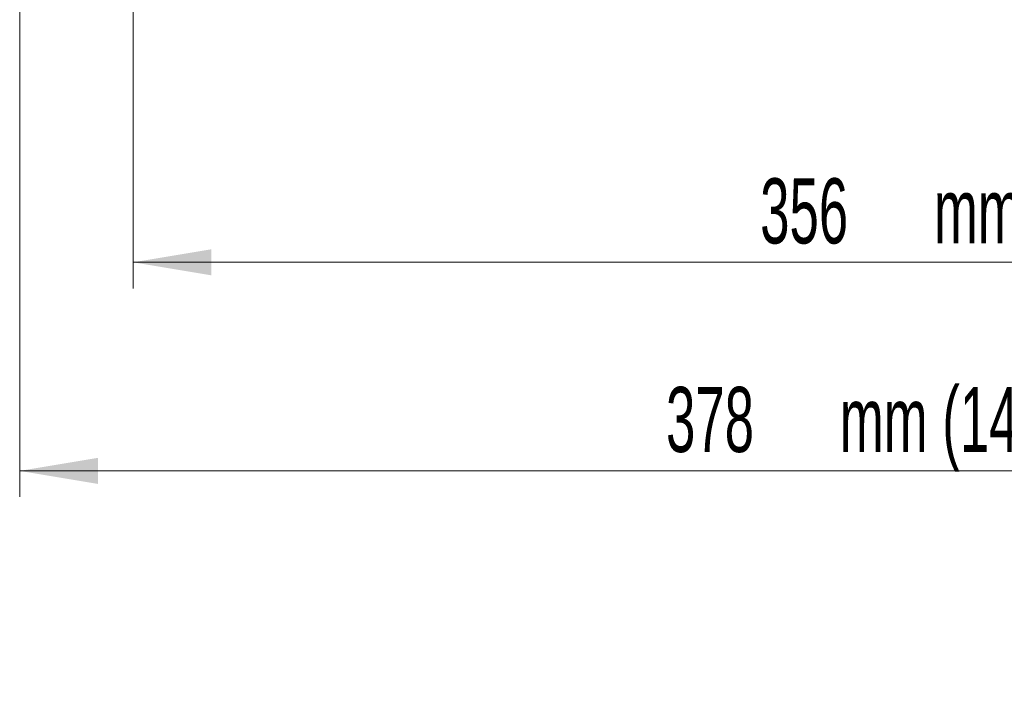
# Model space of a CAD drawing. Header units: millimetres. Extents: x 1 to 419, y 2 to 295.
# Tile 38 of 50: x 160 to 198, y 101 to 126. Entities that reach past the tile are written whole.
import ezdxf

# ---------------------------------------------------------------- set-up
doc = ezdxf.new("R2010")
doc.units = ezdxf.units.MM
doc.styles.add('SLDTEXTSTYLE0', font='TXT', dxfattribs={"width": 0.605})
doc.dimstyles.new('SLDDIMSTYLE0', dxfattribs={"dimtxt": 2.5, "dimasz": 3, "dimexe": 0, "dimexo": 0.0625, "dimtad": 1, "dimlfac": 5, "dimrnd": 1e-09, "dimzin": 12, "dimdsep": 46, "dimtxsty": 'SLDTEXTSTYLE0', "dimsah": 1, "dimcen": 0.09, "dimadec": 0, "dimazin": 3, "dimtfac": 1, "dimtofl": 0, "dimtmove": 0, "dimatfit": 3, "dimfxl": 1, "dimfrac": 2, "dimtolj": 1, "dimtzin": 12, "dimarcsym": 0})
doc.dimstyles.new('SLDDIMSTYLE1', dxfattribs={"dimtxt": 2.5, "dimasz": 3, "dimexe": 0, "dimexo": 0.0625, "dimtad": 1, "dimdec": 0, "dimlfac": 5, "dimrnd": 1e-09, "dimzin": 12, "dimdsep": 46, "dimtxsty": 'SLDTEXTSTYLE0', "dimsah": 1, "dimcen": 0.09, "dimadec": 0, "dimazin": 3, "dimtfac": 1, "dimtofl": 0, "dimtmove": 0, "dimatfit": 3, "dimfxl": 1, "dimfrac": 2, "dimtolj": 1, "dimtzin": 12, "dimarcsym": 0})

# ---------------------------------------------------------------- blocks, each defined once
blk = doc.blocks.new('_D_4')
at = {"color": 7, "linetype": 'Continuous', "lineweight": 18}
for p, q in [((159.865, 157.166), (159.865, 107.934)), ((235.424, 128.604), (235.424, 107.934)), ((159.865, 108.934), (235.424, 108.934))]:
    blk.add_line(p, q, dxfattribs=at)
for points in [[(159.865, 108.934), (162.865, 108.434), (162.865, 109.434)], [(235.424, 108.934), (232.424, 109.434), (232.424, 108.434)]]:
    blk.add_solid(points, dxfattribs=at)
at = {"color": 7, "linetype": 'Continuous', "lineweight": 18, "char_height": 2.5, "attachment_point": 1, "style": 'SLDTEXTSTYLE0'}
for s, insert in [('mm (14,9 in)', (191.332, 112.156)), ('378', (184.665, 112.156))]:
    blk.add_mtext(s, dxfattribs=dict(at, insert=insert))
blk = doc.blocks.new('_D_5')
at = {"color": 7, "linetype": 'Continuous', "lineweight": 18}
for p, q in [((164.224, 128.724), (164.224, 115.936)), ((235.424, 128.604), (235.424, 115.936)), ((164.224, 116.936), (235.424, 116.936))]:
    blk.add_line(p, q, dxfattribs=at)
for points in [[(164.224, 116.936), (167.224, 116.436), (167.224, 117.436)], [(235.424, 116.936), (232.424, 117.436), (232.424, 116.436)]]:
    blk.add_solid(points, dxfattribs=at)
at = {"color": 7, "linetype": 'Continuous', "lineweight": 18, "char_height": 2.5, "attachment_point": 1, "style": 'SLDTEXTSTYLE0'}
for s, insert in [('356', (188.277, 120.159)), ('mm (14 in)', (194.943, 120.159))]:
    blk.add_mtext(s, dxfattribs=dict(at, insert=insert))

msp = doc.modelspace()

# ---------------------------------------------------------------- dimensions: what is measured, and where the dimension line sits
at = {"color": 7, "linetype": 'Continuous', "lineweight": 18}
for base, p1, text, dimstyle, picture, middle in [((235.4237, 108.9338), (159.8648, 158.1659), '<> mm (14,9 in)', 'SLDDIMSTYLE1', '_D_4', (197.6442, 108.9338)), ((235.4237, 116.9362), (164.2237, 129.7239), '<> mm (14 in)', 'SLDDIMSTYLE0', '_D_5', (199.8237, 116.9362))]:
    dim = msp.add_linear_dim(base=base, p1=p1, p2=(235.4237, 129.6039), text=text, dimstyle=dimstyle, dxfattribs=at)
    dim.commit()
    dim.dimension.update_dxf_attribs({"geometry": picture, "text_midpoint": middle, "dimtype": 160})

doc.saveas('drawing.dxf')
